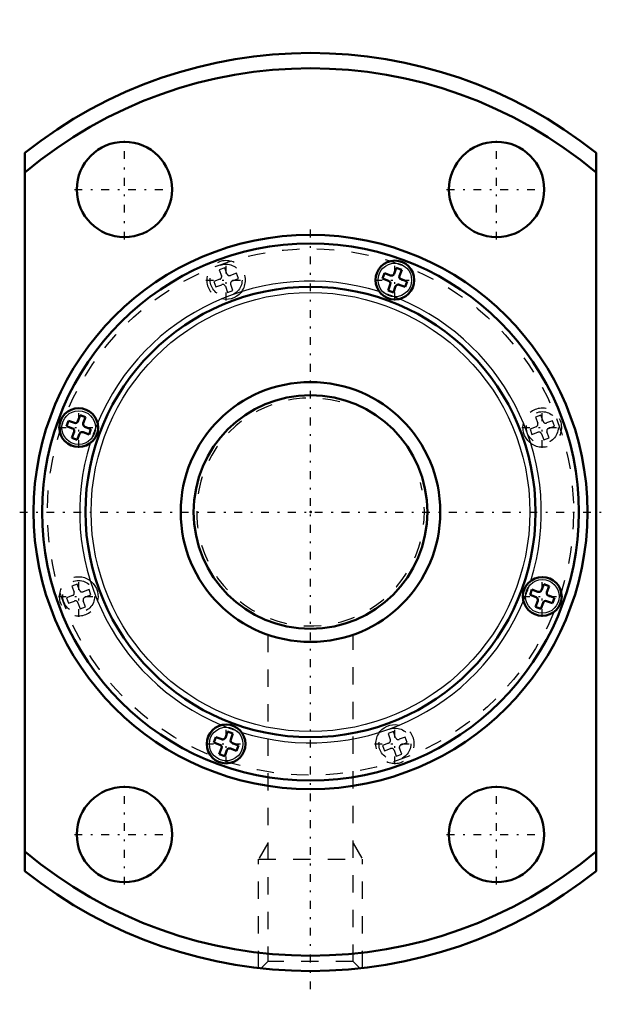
# Model space of a CAD drawing. Header units: millimetres. Extents: x -16.8 to 16.8, y -28.4 to 28.4.
import ezdxf

# ---------------------------------------------------------------- set-up
doc = ezdxf.new("R2010")
doc.units = ezdxf.units.MM
doc.linetypes.add('Center', pattern=[1.5, 0.45, -0.5, 0.05, -0.5])
doc.linetypes.add('Dashed', pattern=[2, 1, -1])
for name, color, linetype, lineweight in [('2d ConnectionPoints', 7, 'Continuous', 50), ('AM_0', 7, 'Continuous', 50), ('AM_4', 3, 'Continuous', 25), ('AM_5', 3, 'Continuous', 25), ('AM_7', 7, 'Center', 25), ('AM_9', 6, 'Dashed', 25)]:
    doc.layers.add(name, color=color, linetype=linetype, lineweight=lineweight)

# ---------------------------------------------------------------- blocks, each defined once
blk = doc.blocks.new('1_WTF1530_3ZZ_Nut_0_in_WTF1530_3ZZ_90LC7T_000_rev_2')
at = {"layer": 'AM_0'}
for p, q in [((-16.5, 20.736), (-16.5, -20.736)), ((16.5, -20.736), (16.5, 20.736)), ((4.277, 13.783), (4.164, 13.473)), ((4.625, 13.657), (4.277, 13.783)), ((4.956, 14.1), (4.83, 13.752)), ((4.956, 14.1), (5.267, 13.987)), ((5.14, 13.64), (5.267, 13.987)), ((4.164, 13.473), (4.512, 13.347)), ((4.608, 13.142), (4.481, 12.794)), ((5.123, 13.124), (5.47, 12.998)), ((5.583, 13.308), (5.236, 13.435)), ((5.47, 12.998), (5.583, 13.308)), ((4.481, 12.794), (4.791, 12.681)), ((4.791, 12.681), (4.918, 13.029)), ((-13.987, 5.267), (-14.1, 4.956)), ((-13.64, 5.14), (-13.987, 5.267)), ((-13.308, 5.583), (-13.435, 5.236)), ((-13.308, 5.583), (-12.998, 5.47)), ((-13.124, 5.123), (-12.998, 5.47)), ((-14.1, 4.956), (-13.752, 4.83)), ((-13.657, 4.625), (-13.783, 4.277)), ((-13.142, 4.608), (-12.794, 4.481)), ((-12.681, 4.791), (-13.029, 4.918)), ((-12.794, 4.481), (-12.681, 4.791)), ((-13.783, 4.277), (-13.473, 4.164)), ((-13.473, 4.164), (-13.347, 4.512)), ((12.794, -4.481), (12.681, -4.791)), ((13.142, -4.608), (12.794, -4.481)), ((13.473, -4.164), (13.347, -4.512)), ((13.473, -4.164), (13.783, -4.277)), ((13.657, -4.625), (13.783, -4.277)), ((12.681, -4.791), (13.029, -4.918)), ((14.1, -4.956), (13.752, -4.83)), ((13.987, -5.267), (14.1, -4.956)), ((13.124, -5.123), (12.998, -5.47)), ((12.998, -5.47), (13.308, -5.583)), ((13.308, -5.583), (13.435, -5.236)), ((13.64, -5.14), (13.987, -5.267)), ((-5.47, -12.998), (-5.583, -13.308)), ((-5.123, -13.124), (-5.47, -12.998)), ((-4.791, -12.681), (-4.918, -13.029)), ((-4.791, -12.681), (-4.481, -12.794)), ((-4.608, -13.142), (-4.481, -12.794)), ((-5.583, -13.308), (-5.236, -13.435)), ((-5.14, -13.64), (-5.267, -13.987)), ((-4.164, -13.473), (-4.512, -13.347)), ((-4.277, -13.783), (-4.164, -13.473)), ((-5.267, -13.987), (-4.956, -14.1)), ((-4.956, -14.1), (-4.83, -13.752)), ((-4.625, -13.657), (-4.277, -13.783))]:
    blk.add_line(p, q, dxfattribs=at)
for centre, radius in [((-10.75, 18.62), 2.75), ((10.75, 18.62), 2.75), ((0, 0), 16), ((0, 0), 15.5), ((4.874, 13.391), 1.12), ((0, 0), 13), ((-13.391, 4.874), 1.12), ((13.391, -4.874), 1.12), ((-4.874, -13.391), 1.12), ((-10.75, -18.62), 2.75), ((10.75, -18.62), 2.75)]:
    blk.add_circle(centre, radius, dxfattribs=at)
for centre, radius, start, end in [((0, 0), 26.5, 51.4907, 128.5093), ((0, 0), 25.617, 49.9009, 130.0991), ((4.68, 13.807), 0.16, 250, 340), ((4.457, 13.196), 0.16, 340, 70), ((5.068, 12.974), 0.16, 70, 160), ((5.29, 13.585), 0.16, 160, 250), ((-13.585, 5.29), 0.16, 250, 340), ((-12.974, 5.068), 0.16, 160, 250), ((-13.807, 4.68), 0.16, 340, 70), ((-13.196, 4.457), 0.16, 70, 160), ((13.196, -4.457), 0.16, 250, 340), ((12.974, -5.068), 0.16, 340, 70), ((13.807, -4.68), 0.16, 160, 250), ((13.585, -5.29), 0.16, 70, 160), ((-5.068, -12.974), 0.16, 250, 340), ((-5.29, -13.585), 0.16, 340, 70), ((-4.457, -13.196), 0.16, 160, 250), ((-4.68, -13.807), 0.16, 70, 160), ((0, 0), 25.617, 229.9009, 310.0991), ((0, 0), 26.5, 231.4907, 308.5093)]:
    blk.add_arc(centre, radius, start, end, dxfattribs=at)
at = {"layer": 'AM_4'}
for centre, radius in [((4.874, 13.391), 0.97), ((0, 0), 12.67), ((-13.391, 4.874), 0.97), ((13.391, -4.874), 0.97), ((-4.874, -13.391), 0.97)]:
    blk.add_circle(centre, radius, dxfattribs=at)
for start, end in [(72.6556, 157.3444), (342.6556, 67.3444), (162.6556, 247.3444), (252.6556, 337.3444)]:
    blk.add_arc((0, 0), 13.33, start, end, dxfattribs=at)
at = {"layer": 'AM_5', "linetype": 'Dashed'}
for p, q in [((-2.459, -19.112), (-3, -20.05)), ((2.459, -19.112), (3, -20.05)), ((-3, -26.33), (-3, -20.05)), ((-3, -20.05), (3, -20.05)), ((3, -26.33), (3, -20.05))]:
    blk.add_line(p, q, dxfattribs=at)
at = {"layer": 'AM_7'}
for p, q in [((-10.75, 15.732), (-10.75, 21.507)), ((10.75, 15.732), (10.75, 21.507)), ((-13.637, 18.62), (-7.863, 18.62)), ((7.862, 18.62), (13.637, 18.62)), ((0, -27.55), (0, 16.8)), ((-4.874, 12.215), (-4.874, 14.567)), ((4.874, 12.215), (4.874, 14.567)), ((-6.05, 13.391), (-3.698, 13.391)), ((3.698, 13.391), (6.05, 13.391)), ((-13.391, 3.698), (-13.391, 6.05)), ((13.391, 3.698), (13.391, 6.05)), ((-14.567, 4.874), (-12.215, 4.874)), ((12.215, 4.874), (14.567, 4.874)), ((-16.8, 0), (16.8, 0)), ((-13.391, -6.05), (-13.391, -3.698)), ((13.391, -6.05), (13.391, -3.698)), ((-14.567, -4.874), (-12.215, -4.874)), ((12.215, -4.874), (14.567, -4.874)), ((-4.874, -14.567), (-4.874, -12.215)), ((4.874, -14.567), (4.874, -12.215)), ((-6.05, -13.391), (-3.698, -13.391)), ((3.698, -13.391), (6.05, -13.391)), ((-10.75, -21.507), (-10.75, -15.732)), ((10.75, -21.507), (10.75, -15.732)), ((-13.637, -18.62), (-7.863, -18.62)), ((7.862, -18.62), (13.637, -18.62))]:
    blk.add_line(p, q, dxfattribs=at)
at = {"layer": 'AM_9'}
for p, q in [((-4.956, 14.1), (-5.267, 13.987)), ((-5.267, 13.987), (-5.14, 13.64)), ((-4.83, 13.752), (-4.956, 14.1)), ((-4.277, 13.783), (-4.625, 13.657)), ((-4.164, 13.473), (-4.277, 13.783)), ((-5.236, 13.435), (-5.583, 13.308)), ((-5.583, 13.308), (-5.47, 12.998)), ((-5.47, 12.998), (-5.123, 13.124)), ((-4.481, 12.794), (-4.608, 13.142)), ((-4.512, 13.347), (-4.164, 13.473)), ((-4.918, 13.029), (-4.791, 12.681)), ((-4.791, 12.681), (-4.481, 12.794)), ((13.308, 5.583), (12.998, 5.47)), ((12.998, 5.47), (13.124, 5.123)), ((13.435, 5.236), (13.308, 5.583)), ((13.987, 5.267), (13.64, 5.14)), ((14.1, 4.956), (13.987, 5.267)), ((13.029, 4.918), (12.681, 4.791)), ((12.681, 4.791), (12.794, 4.481)), ((12.794, 4.481), (13.142, 4.608)), ((13.783, 4.277), (13.657, 4.625)), ((13.752, 4.83), (14.1, 4.956)), ((13.347, 4.512), (13.473, 4.164)), ((13.473, 4.164), (13.783, 4.277)), ((-13.473, -4.164), (-13.783, -4.277)), ((-13.783, -4.277), (-13.657, -4.625)), ((-13.347, -4.512), (-13.473, -4.164)), ((-12.794, -4.481), (-13.142, -4.608)), ((-12.681, -4.791), (-12.794, -4.481)), ((-13.752, -4.83), (-14.1, -4.956)), ((-14.1, -4.956), (-13.987, -5.267)), ((-13.029, -4.918), (-12.681, -4.791)), ((-13.987, -5.267), (-13.64, -5.14)), ((-13.435, -5.236), (-13.308, -5.583)), ((-13.308, -5.583), (-12.998, -5.47)), ((-12.998, -5.47), (-13.124, -5.123)), ((-2.459, -7.086), (-2.459, -25.959)), ((2.459, -25.959), (2.459, -7.086)), ((4.791, -12.681), (4.481, -12.794)), ((4.481, -12.794), (4.608, -13.142)), ((4.918, -13.029), (4.791, -12.681)), ((5.47, -12.998), (5.123, -13.124)), ((5.583, -13.308), (5.47, -12.998)), ((4.512, -13.347), (4.164, -13.473)), ((4.164, -13.473), (4.277, -13.783)), ((5.267, -13.987), (5.14, -13.64)), ((5.236, -13.435), (5.583, -13.308)), ((4.277, -13.783), (4.625, -13.657)), ((4.83, -13.752), (4.956, -14.1)), ((4.956, -14.1), (5.267, -13.987)), ((-2.459, -25.959), (-2.842, -26.342)), ((2.459, -25.959), (-2.459, -25.959)), ((2.843, -26.343), (2.459, -25.959))]:
    blk.add_line(p, q, dxfattribs=at)
for points in [[(-3.974, 12.724), (-4.011, 12.676), (-4.128, 12.555), (-4.261, 12.453), (-4.42, 12.367), (-4.591, 12.307), (-4.743, 12.278), (-4.898, 12.271), (-5.135, 12.301)], [(12.724, 3.974), (12.676, 4.011), (12.555, 4.128), (12.453, 4.261), (12.367, 4.42), (12.307, 4.591), (12.278, 4.743), (12.271, 4.898), (12.301, 5.135)], [(-12.724, -3.974), (-12.676, -4.011), (-12.555, -4.128), (-12.453, -4.261), (-12.367, -4.42), (-12.307, -4.591), (-12.278, -4.743), (-12.271, -4.898), (-12.301, -5.135)], [(3.974, -12.724), (4.011, -12.676), (4.128, -12.555), (4.261, -12.453), (4.42, -12.367), (4.591, -12.307), (4.743, -12.278), (4.898, -12.271), (5.135, -12.301)]]:
    blk.add_lwpolyline(points, dxfattribs=at)
for centre, radius in [((0, 0), 15.2), ((-4.874, 13.391), 0.92), ((13.391, 4.874), 0.92), ((-13.391, -4.874), 0.92), ((4.874, -13.391), 0.92)]:
    blk.add_circle(centre, radius, dxfattribs=at)
for centre, radius, start, end in [((-4.874, 13.391), 1.12, 323.4663, 256.5337), ((-4.68, 13.807), 0.16, 200, 290), ((-5.29, 13.585), 0.16, 290, 20), ((-5.068, 12.974), 0.16, 20, 110), ((-4.457, 13.196), 0.16, 110, 200), ((0, 0), 13.33, 67.3444, 72.6556), ((13.391, 4.874), 1.12, 233.4663, 166.5337), ((0, 0), 13.33, 157.3444, 162.6556), ((12.974, 5.068), 0.16, 290, 20), ((13.585, 5.29), 0.16, 200, 290), ((13.196, 4.457), 0.16, 20, 110), ((13.807, 4.68), 0.16, 110, 200), ((-13.391, -4.874), 1.12, 53.4663, 346.5337), ((0, 0), 13.33, 337.3444, 342.6556), ((-13.196, -4.457), 0.16, 200, 290), ((-13.807, -4.68), 0.16, 290, 20), ((-12.974, -5.068), 0.16, 110, 200), ((-13.585, -5.29), 0.16, 20, 110), ((0, 0), 13.33, 247.3444, 252.6556), ((4.874, -13.391), 1.12, 143.4663, 76.5337), ((5.068, -12.974), 0.16, 200, 290), ((4.457, -13.196), 0.16, 290, 20), ((5.29, -13.585), 0.16, 110, 200), ((4.68, -13.807), 0.16, 20, 110)]:
    blk.add_arc(centre, radius, start, end, dxfattribs=at)
blk = doc.blocks.new('2_WTF1530_30ZZ0_Shaft_0_in_WTF1530_3ZZ_90LC7T_000_rev_2')
at = {"layer": 'AM_0'}
for radius in [7.5, 6.75]:
    blk.add_circle((0, 0), radius, dxfattribs=at)
at = {"layer": 'AM_5', "linetype": 'Dashed'}
blk.add_arc((0, 0), 6.58, 75, 15, dxfattribs=at)

msp = doc.modelspace()

# ---------------------------------------------------------------- linework, layer by layer
at = {"layer": '2d ConnectionPoints'}
msp.add_point((0, 0), dxfattribs=at)
msp.add_point((0, 0), dxfattribs=at)
msp.add_point((0, 0), dxfattribs=at)

# ---------------------------------------------------------------- block references
for name in ['1_WTF1530_3ZZ_Nut_0_in_WTF1530_3ZZ_90LC7T_000_rev_2', '2_WTF1530_30ZZ0_Shaft_0_in_WTF1530_3ZZ_90LC7T_000_rev_2']:
    msp.add_blockref(name, (0, 0))

doc.saveas('drawing.dxf')
